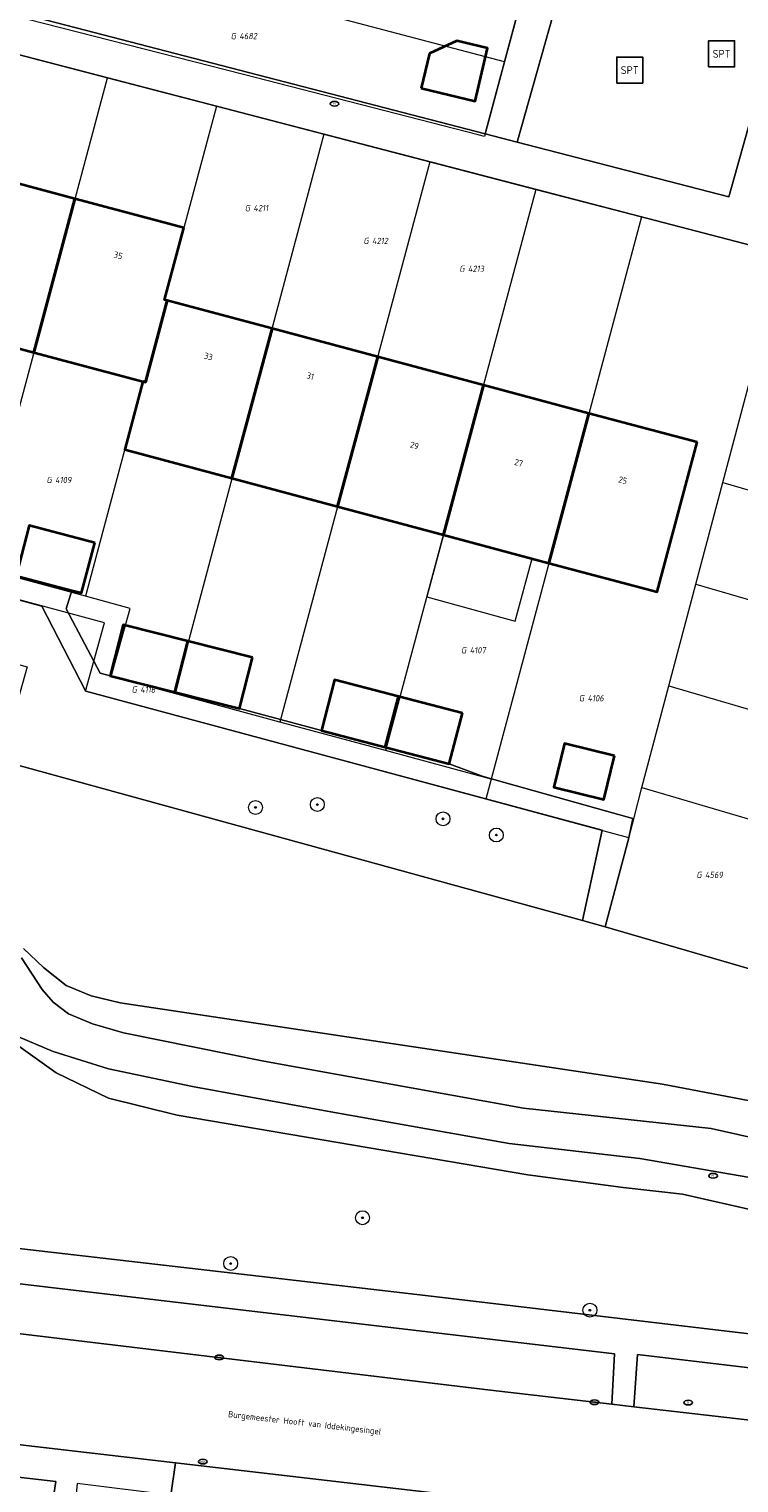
# Model space of a CAD drawing. Header units: metres. Extents: x 253395 to 254027, y 592765 to 593194.
# Tile 134 of 173: x 253762 to 253803, y 592861 to 592945. Entities that reach past the tile are written whole.
import ezdxf
from ezdxf.enums import TextEntityAlignment as Align
from ezdxf.lldxf.tags import DXFTag

# ---------------------------------------------------------------- set-up
doc = ezdxf.new("R2010")
doc.units = ezdxf.units.M
for name, color, linetype, lineweight in [('B-WE-GR-BEPLANTING_CULTUUR_HEESTERS-GV', 254, 'Continuous', 18), ('B-WE-GR-BOOM-S', 254, 'Continuous', 25), ('B-WE-IE-MEUBILAIR-S', 254, 'Continuous', 25), ('B-WE-IE-MEUBILAIR_WEGMEUBILAIR-S', 254, 'Continuous', 25), ('B-WE-KG-GRENS_PERCEEL-G', 254, 'KG-PERCEEL-SO', 18), ('B-WE-KG-GRENS_PERCEEL-S', 254, 'Continuous', 25), ('B-WE-OG-BEBOUWING-GV', 254, 'Continuous', 35), ('B-WE-OG-BEBOUWING-T18', 254, 'Continuous', 18), ('B-WE-OG-BEBOUWING_LUIFEL-GV', 254, 'Continuous', 18), ('B-WE-OG-TERREIN_BEGROEID-GV', 254, 'Continuous', 18), ('B-WE-OG-TERREIN_ERF-GV', 254, 'Continuous', 18), ('B-WE-OG-TERREIN_OEVER-GV', 254, 'Continuous', 18), ('B-WE-OG-TOPOGRAFIE-T18', 254, 'Continuous', 18), ('B-WE-OG-WATER_MEER-GV', 254, 'Continuous', 18), ('B-WE-VH-GESLOTENVERHARDING-GV', 254, 'Continuous', 18), ('B-WE-VH-OPENVERHARDING-GV', 254, 'Continuous', 18)]:
    doc.layers.add(name, color=color, linetype=linetype, lineweight=lineweight)
doc.styles.add('NLCS-ISO', font='txt')
doc.styles.add('NLCS-ISO-M200-T18', font='txt', dxfattribs={"height": 0.36})
doc.styles.get("Standard").update_dxf_attribs({"font": 'simplex.shx'})
tags = doc.linetypes.add('KG-PERCEEL-SO', pattern='A,5.5,-2,["P",Standard,S=1.8,R=0,X=-0.5,Y=-0.9],-2,5.5,-2,[5,NLCS.SHX,S=0.75,R=0,X=0,Y=0],-2', length=19).pattern_tags.tags
tags[6] = DXFTag(74, 10)

# ---------------------------------------------------------------- blocks, each defined once
blk = doc.blocks.new('SIE-MEUBILAIR_PUT_RIOOLPUT-SO')
blk.add_ellipse((0, 0), major_axis=(1.25, 0), ratio=0.54)
at = {"style": 'NLCS-ISO'}
blk.add_text('ri', height=0.75, dxfattribs=at).set_placement((-0.04, 0.07), align=Align.MIDDLE_CENTER)
blk = doc.blocks.new('SIE-MEUBILAIR_PUT_KOLK-SO')
blk.add_ellipse((0, 0), major_axis=(1.25, 0), ratio=0.54)
at = {"style": 'NLCS-ISO'}
blk.add_text('klk', height=0.75, dxfattribs=at).set_placement((0.03, 0), align=Align.MIDDLE_CENTER)
blk = doc.blocks.new('SIE-WEG_SPEELTOESTEL-SO')
at = {"flags": 128}
blk.add_lwpolyline([(-3.75, -3.75), (3.75, -3.75), (3.75, 3.75), (-3.75, 3.75)], close=True, dxfattribs=at)
at = {"style": 'NLCS-ISO'}
blk.add_text('SPT', height=2.25, dxfattribs=at).set_placement((0, 0), align=Align.MIDDLE_CENTER)
blk = doc.blocks.new('SGR-BOOM_GBKN-SO')
at = {"linetype": 'ByBlock', "lineweight": 18}
h = blk.add_hatch(color=0, dxfattribs=at)
h.dxf.hatch_style = 1
edge = h.paths.add_edge_path()
edge.add_arc((0, 0), 0.25, 0, 360)
at = {"color": 0, "linetype": 'ByBlock', "lineweight": 18}
for radius in [2, 0.25]:
    blk.add_circle((0, 0), radius, dxfattribs=at)
at = {"color": 0, "linetype": 'ByBlock', "lineweight": 18, "style": 'NLCS-ISO'}
blk.add_attdef('SOORT', (2.5, 0), '', height=1.5, dxfattribs=at)
blk = doc.blocks.new('SKG-PERCEELNUMMER-SO')
at = {"style": 'NLCS-ISO', "oblique": 10, "flags": 1}
for tag, p in [('GEMEENTECODE', (0, 2.55)), ('PERCEELGROOTTE', (0, -2.45))]:
    blk.add_attdef(tag, text='', height=1.8, dxfattribs=at).set_placement(p, align=Align.MIDDLE_CENTER)
at = {"style": 'NLCS-ISO', "oblique": 10}
blk.add_attdef('SECTIE', text='', height=1.8, dxfattribs=at).set_placement((-0.5, 0), align=Align.MIDDLE_RIGHT)
blk.add_attdef('PERCEELNUMMER', text='', height=1.8, dxfattribs=at).set_placement((0.5, 0), align=Align.MIDDLE_LEFT)

msp = doc.modelspace()

# ---------------------------------------------------------------- linework, layer by layer
at = {"layer": 'B-WE-GR-BEPLANTING_CULTUUR_HEESTERS-GV'}
msp.add_lwpolyline([(253762.533, 592911.754), (253718.998, 592923.515), (253718.088, 592920.033), (253721.636, 592919.074), (253761.697, 592908.251), (253760.314, 592903.327), (253760.183, 592902.859), (253793.668, 592893.644), (253794.817, 592898.837), (253765.063, 592906.845), (253765.049, 592906.872)], close=True, dxfattribs=at)
at = {"layer": 'B-WE-KG-GRENS_PERCEEL-G'}
for points in [[(253789.179, 592943.085), (253788.028, 592938.786), (253787.663, 592938.88), (253774.145, 592942.366), (253760.746, 592945.783), (253761.904, 592950.299)], [(253789.179, 592943.085), (253761.904, 592950.299)], [(253790.921, 592949.59), (253789.179, 592943.085)], [(253760.21, 592943.762), (253766.309, 592942.172)], [(253758.774, 592914.013), (253766.309, 592942.172)], [(253766.309, 592942.172), (253772.594, 592940.535)], [(253772.594, 592940.535), (253769.607, 592929.386), (253769.76, 592929.345), (253768.502, 592924.64), (253768.357, 592924.679), (253765.05, 592912.317)], [(253772.594, 592940.535), (253778.786, 592938.928)], [(253778.786, 592938.928), (253770.17, 592906.71)], [(253778.786, 592938.928), (253784.883, 592937.336)], [(253784.883, 592937.336), (253776.252, 592905.07)], [(253784.883, 592937.336), (253787.46, 592936.664), (253790.98, 592935.747)], [(253790.98, 592935.747), (253782.338, 592903.429)], [(253790.98, 592935.747), (253797.074, 592934.163)], [(253797.074, 592934.163), (253788.418, 592901.789)], [(253797.074, 592934.163), (253805.257, 592932.033)], [(253769.86, 592905.551), (253765.043, 592906.85), (253766.146, 592910.778), (253718.993, 592923.516), (253719.307, 592924.678)], [(253801.761, 592918.866), (253803.315, 592924.723)], [(253800.207, 592913.009), (253801.761, 592918.866)], [(253801.761, 592918.866), (253821.422, 592913.152), (253821.374, 592912.989), (253827.058, 592911.419)], [(253765.05, 592912.317), (253758.774, 592914.013)], [(253798.653, 592907.152), (253800.207, 592913.009)], [(253800.207, 592913.009), (253819.706, 592907.323), (253819.658, 592907.161), (253825.362, 592905.515)], [(253770.17, 592906.71), (253766.526, 592907.693), (253767.628, 592911.62), (253765.05, 592912.317)], [(253797.1, 592901.296), (253798.653, 592907.152)], [(253798.653, 592907.152), (253817.989, 592901.495), (253817.933, 592901.304), (253823.693, 592899.685)], [(253776.252, 592905.07), (253770.17, 592906.71)], [(253775.942, 592903.91), (253769.86, 592905.551)], [(253782.338, 592903.429), (253776.252, 592905.07)], [(253788.108, 592900.629), (253775.942, 592903.91)], [(253788.418, 592901.789), (253782.338, 592903.429)], [(253788.418, 592901.789), (253788.108, 592900.629)], [(253796.334, 592898.411), (253796.642, 592899.571), (253797.1, 592901.296)], [(253797.1, 592901.296), (253816.272, 592895.666), (253816.21, 592895.456), (253821.934, 592893.792)], [(253796.334, 592898.411), (253788.108, 592900.629)], [(253821.934, 592893.792), (253821.281, 592892.055), (253820.222, 592888.14), (253819.64, 592886.093), (253794.978, 592893.283), (253796.334, 592898.411)]]:
    msp.add_lwpolyline(points, dxfattribs=at)
at = {"layer": 'B-WE-OG-BEBOUWING-GV'}
for points in [[(253784.392, 592941.569), (253787.486, 592940.835), (253788.207, 592943.878), (253786.446, 592944.296), (253784.867, 592943.57)], [(253764.445, 592935.204), (253758.357, 592936.833), (253755.991, 592927.987), (253762.078, 592926.359)], [(253770.715, 592933.527), (253764.445, 592935.204), (253762.078, 592926.359), (253768.357, 592924.679), (253768.502, 592924.64), (253769.76, 592929.345), (253769.607, 592929.386)], [(253775.792, 592927.732), (253769.76, 592929.345), (253768.502, 592924.64), (253768.357, 592924.679), (253767.31, 592920.765), (253773.487, 592919.113)], [(253781.878, 592926.104), (253775.792, 592927.732), (253773.487, 592919.113), (253779.573, 592917.485)], [(253787.966, 592924.475), (253781.878, 592926.104), (253779.573, 592917.485), (253785.661, 592915.856)], [(253794.049, 592922.848), (253787.966, 592924.475), (253785.661, 592915.856), (253791.744, 592914.229)], [(253800.281, 592921.181), (253794.049, 592922.848), (253791.744, 592914.229), (253797.976, 592912.562)], [(253765.585, 592915.392), (253761.815, 592916.389), (253761.051, 592913.501), (253764.256, 592912.653), (253764.821, 592912.504)], [(253770.938, 592909.73), (253767.213, 592910.673), (253766.47, 592907.735), (253770.194, 592906.793)], [(253774.662, 592908.788), (253770.938, 592909.73), (253770.194, 592906.793), (253773.918, 592905.85)], [(253783.077, 592906.545), (253779.398, 592907.506), (253778.635, 592904.586), (253782.315, 592903.626)], [(253786.756, 592905.584), (253783.077, 592906.545), (253782.315, 592903.626), (253785.993, 592902.664)], [(253795.518, 592903.125), (253792.641, 592903.836), (253792.02, 592901.322), (253794.897, 592900.611)]]:
    msp.add_lwpolyline(points, close=True, dxfattribs=at)
at = {"layer": 'B-WE-OG-BEBOUWING_LUIFEL-GV'}
msp.add_lwpolyline([(253785.661, 592915.856), (253784.705, 592912.283), (253789.802, 592910.875), (253790.769, 592914.49)], close=True, dxfattribs=at)
at = {"layer": 'B-WE-OG-TERREIN_BEGROEID-GV'}
for points in [[(253806.938, 592998.803), (253789.908, 592938.473), (253802.109, 592935.315), (253805.773, 592948.387)], [(253754.367, 592875.551), (253775.034, 592873.153), (253784.964, 592872), (253814.636, 592868.487), (253819.641, 592886.094), (253794.978, 592893.283), (253793.668, 592893.644), (253760.183, 592902.859)], [(253761.48, 592892.028), (253762.638, 592890.941), (253763.94, 592889.899), (253765.386, 592889.313), (253767.041, 592888.898), (253798.291, 592884.211), (253812.284, 592881.548)], [(253803.836, 592876.883), (253799.44, 592877.888), (253796.011, 592878.267), (253790.519, 592878.99), (253770.327, 592882.429), (253766.371, 592883.413), (253763.368, 592884.869), (253760.949, 592886.606)], [(253763.075, 592859.572), (253763.341, 592861.33), (253755.189, 592862.276), (253755.329, 592864.132), (253744.099, 592865.433), (253742.346, 592865.664), (253742.281, 592865.176), (253741.373, 592864.567), (253740.586, 592863.807), (253739.946, 592862.921), (253739.471, 592861.936), (253739.178, 592860.882)]]:
    msp.add_lwpolyline(points, dxfattribs=at)
for points in [[(253727.368, 592876.853), (253722.687, 592877.403), (253722.363, 592874.481), (253726.394, 592874.015), (253737.753, 592872.654), (253788.372, 592866.587), (253795.37, 592865.785), (253795.514, 592868.686), (253762.733, 592872.546), (253738.134, 592875.46), (253733.394, 592876.022)], [(253814.303, 592866.577), (253796.841, 592868.658), (253796.628, 592865.641), (253813.033, 592863.761)], [(253794.796, 592859.56), (253770.225, 592862.407), (253769.966, 592860.548), (253764.577, 592861.217), (253764.239, 592857.872), (253794.091, 592853.646)]]:
    msp.add_lwpolyline(points, close=True, dxfattribs=at)
at = {"layer": 'B-WE-OG-TERREIN_ERF-GV'}
for points in [[(253760.809, 592946.005), (253788.071, 592938.949), (253793.499, 592959.205)], [(253807.775, 592947.912), (253803.403, 592932.515), (253760.29, 592943.74)], [(253758.357, 592936.833), (253764.445, 592935.204), (253770.715, 592933.527), (253769.607, 592929.386), (253769.76, 592929.345), (253775.792, 592927.732), (253781.878, 592926.104), (253787.966, 592924.475), (253794.049, 592922.848), (253800.281, 592921.181), (253797.976, 592912.562), (253791.744, 592914.229), (253785.661, 592915.856), (253779.573, 592917.485), (253773.487, 592919.113), (253767.31, 592920.765), (253768.357, 592924.679), (253762.078, 592926.359), (253755.991, 592927.987)], [(253761.051, 592913.501), (253761.815, 592916.389), (253765.585, 592915.392), (253764.821, 592912.504), (253764.256, 592912.653), (253763.928, 592911.59), (253765.894, 592907.878), (253766.47, 592907.735), (253767.213, 592910.673), (253770.938, 592909.73), (253774.662, 592908.788), (253773.918, 592905.85), (253778.635, 592904.586), (253779.398, 592907.506), (253783.077, 592906.545), (253786.756, 592905.584), (253785.993, 592902.664), (253787.963, 592901.945), (253795.059, 592899.933), (253796.568, 592899.51), (253796.334, 592898.411), (253794.978, 592893.283), (253819.641, 592886.094)]]:
    msp.add_lwpolyline(points, dxfattribs=at)
for points in [[(253788.207, 592943.878), (253787.486, 592940.835), (253784.392, 592941.569), (253784.867, 592943.57), (253786.446, 592944.296)], [(253795.518, 592903.125), (253794.897, 592900.611), (253792.02, 592901.322), (253792.641, 592903.836)]]:
    msp.add_lwpolyline(points, close=True, dxfattribs=at)
at = {"layer": 'B-WE-OG-TERREIN_OEVER-GV'}
for points in [[(253812.284, 592881.548), (253798.291, 592884.211), (253767.041, 592888.898), (253765.386, 592889.313), (253763.94, 592889.899), (253762.638, 592890.941), (253761.48, 592892.028)], [(253761.367, 592891.493), (253762.562, 592889.677), (253763.195, 592888.946), (253764.064, 592888.261), (253765.45, 592887.692), (253767.237, 592887.17), (253775.327, 592885.546), (253790.285, 592882.844), (253801.082, 592881.66), (253810.653, 592879.514)], [(253807.425, 592878.135), (253796.983, 592879.93), (253789.455, 592880.799), (253779.389, 592882.593), (253771.205, 592884.076), (253766.384, 592885.101), (253763.179, 592886.094), (253761.189, 592886.952)], [(253760.949, 592886.606), (253763.368, 592884.869), (253766.371, 592883.413), (253770.327, 592882.429), (253790.519, 592878.99), (253796.011, 592878.267), (253799.44, 592877.888), (253803.836, 592876.883)]]:
    msp.add_lwpolyline(points, dxfattribs=at)
at = {"layer": 'B-WE-OG-WATER_MEER-GV'}
for points in [[(253810.653, 592879.514), (253801.082, 592881.66), (253790.285, 592882.844), (253775.327, 592885.546), (253767.237, 592887.17), (253765.45, 592887.692), (253764.064, 592888.261), (253763.195, 592888.946), (253762.562, 592889.677), (253761.367, 592891.493)], [(253761.189, 592886.952), (253763.179, 592886.094), (253766.384, 592885.101), (253771.205, 592884.076), (253779.389, 592882.593), (253789.455, 592880.799), (253796.983, 592879.93), (253807.425, 592878.135)]]:
    msp.add_lwpolyline(points, dxfattribs=at)
at = {"layer": 'B-WE-VH-GESLOTENVERHARDING-GV'}
for points in [[(253861.541, 592861.028), (253861.265, 592862.838), (253858.496, 592862.509), (253855.763, 592862.256), (253853.025, 592862.073), (253850.284, 592861.959), (253841.928, 592861.55), (253839.668, 592861.6), (253835.804, 592861.723), (253829.425, 592861.996), (253823.014, 592862.563), (253816.637, 592863.348), (253815.14, 592863.52), (253813.033, 592863.761), (253796.628, 592865.641), (253795.37, 592865.785), (253788.372, 592866.587), (253737.753, 592872.654)], [(253755.329, 592864.132), (253770.225, 592862.407), (253794.796, 592859.56)]]:
    msp.add_lwpolyline(points, dxfattribs=at)
at = {"layer": 'B-WE-VH-OPENVERHARDING-GV'}
for points in [[(253793.499, 592959.205), (253788.071, 592938.949), (253789.908, 592938.473), (253806.938, 592998.803)], [(253718.998, 592923.515), (253762.533, 592911.754), (253765.049, 592906.872), (253765.063, 592906.845), (253794.817, 592898.837), (253793.668, 592893.644), (253794.978, 592893.283), (253796.334, 592898.411), (253796.568, 592899.51), (253795.059, 592899.933), (253787.963, 592901.945), (253785.993, 592902.664), (253782.315, 592903.626), (253778.635, 592904.586), (253773.918, 592905.85), (253770.194, 592906.793), (253766.47, 592907.735), (253765.894, 592907.878), (253763.928, 592911.59), (253764.256, 592912.653), (253761.051, 592913.501)], [(253738.134, 592875.46), (253762.733, 592872.546), (253795.514, 592868.686), (253795.37, 592865.785), (253796.628, 592865.641), (253796.841, 592868.658), (253814.303, 592866.577)], [(253814.636, 592868.487), (253784.964, 592872), (253775.034, 592873.153), (253754.367, 592875.551)], [(253769.966, 592860.548), (253770.225, 592862.407), (253755.329, 592864.132), (253755.189, 592862.276), (253763.341, 592861.33), (253763.075, 592859.572)]]:
    msp.add_lwpolyline(points, dxfattribs=at)
msp.add_lwpolyline([(253807.775, 592947.912), (253805.773, 592948.387), (253802.109, 592935.315), (253789.908, 592938.473), (253788.071, 592938.949), (253760.809, 592946.005), (253760.29, 592943.74), (253803.403, 592932.515)], close=True, dxfattribs=at)

# ---------------------------------------------------------------- block references
at = {"layer": 'B-WE-GR-BOOM-S', "xscale": 0.2, "yscale": 0.2, "zscale": 0.2}
for p in [(253774.84, 592900.155), (253778.405, 592900.32), (253785.643, 592899.497), (253788.714, 592898.565), (253781.001, 592876.527), (253773.414, 592873.887), (253794.103, 592871.199)]:
    msp.add_blockref('SGR-BOOM_GBKN-SO', p, dxfattribs=at)
at = {"layer": 'B-WE-IE-MEUBILAIR-S', "xscale": 0.2, "yscale": 0.2, "zscale": 0.2}
for name, p in [('SIE-MEUBILAIR_PUT_RIOOLPUT-SO', (253779.392, 592940.682)), ('SIE-MEUBILAIR_PUT_RIOOLPUT-SO', (253801.192, 592878.942)), ('SIE-MEUBILAIR_PUT_KOLK-SO', (253772.753, 592868.479)), ('SIE-MEUBILAIR_PUT_KOLK-SO', (253794.36, 592865.903)), ('SIE-MEUBILAIR_PUT_RIOOLPUT-SO', (253799.765, 592865.881)), ('SIE-MEUBILAIR_PUT_KOLK-SO', (253771.805, 592862.481))]:
    msp.add_blockref(name, p, dxfattribs=at)
at = {"layer": 'B-WE-IE-MEUBILAIR_WEGMEUBILAIR-S', "xscale": 0.2, "yscale": 0.2, "zscale": 0.2}
for p in [(253801.686, 592943.554), (253796.393, 592942.618)]:
    msp.add_blockref('SIE-WEG_SPEELTOESTEL-SO', p, dxfattribs=at)
at = {"layer": 'B-WE-KG-GRENS_PERCEEL-S', "xscale": 0.2, "yscale": 0.2, "zscale": 0.2}
for p, values in [((253773.811, 592944.576), {'PERCEELNUMMER': '4682', 'SECTIE': 'G'}), ((253774.621, 592934.669), {'PERCEELNUMMER': '4211', 'SECTIE': 'G'}), ((253781.455, 592932.779), {'PERCEELNUMMER': '4212', 'SECTIE': 'G'}), ((253786.981, 592931.179), {'PERCEELNUMMER': '4213', 'SECTIE': 'G'}), ((253763.203, 592919.012), {'PERCEELNUMMER': '4109', 'SECTIE': 'G'}), ((253787.081, 592909.209), {'PERCEELNUMMER': '4107', 'SECTIE': 'G'}), ((253768.105, 592906.945), {'PERCEELNUMMER': '4116', 'SECTIE': 'G'}), ((253793.867, 592906.444), {'PERCEELNUMMER': '4106', 'SECTIE': 'G'}), ((253800.634, 592896.271), {'PERCEELNUMMER': '4569', 'SECTIE': 'G'})]:
    msp.add_blockref('SKG-PERCEELNUMMER-SO', p, dxfattribs=at).add_auto_attribs(values)

# ---------------------------------------------------------------- texts
at = {"layer": 'B-WE-OG-BEBOUWING-T18', "style": 'NLCS-ISO-M200-T18'}
for s, p in [('35', (253766.934, 592931.95)), ('33', (253772.13, 592926.123)), ('31', (253778, 592925)), ('29', (253784, 592921)), ('27', (253790, 592920)), ('25', (253796, 592919))]:
    msp.add_text(s, height=0.36, rotation=345, dxfattribs=at).set_placement(p, align=Align.MIDDLE)
at = {"layer": 'B-WE-OG-TOPOGRAFIE-T18', "style": 'NLCS-ISO-M200-T18'}
msp.add_text('Burgemeester Hooft van Iddekingesingel', height=0.36, rotation=353.4, dxfattribs=at).set_placement((253777.67, 592864.665), align=Align.MIDDLE)

doc.saveas('drawing.dxf')
